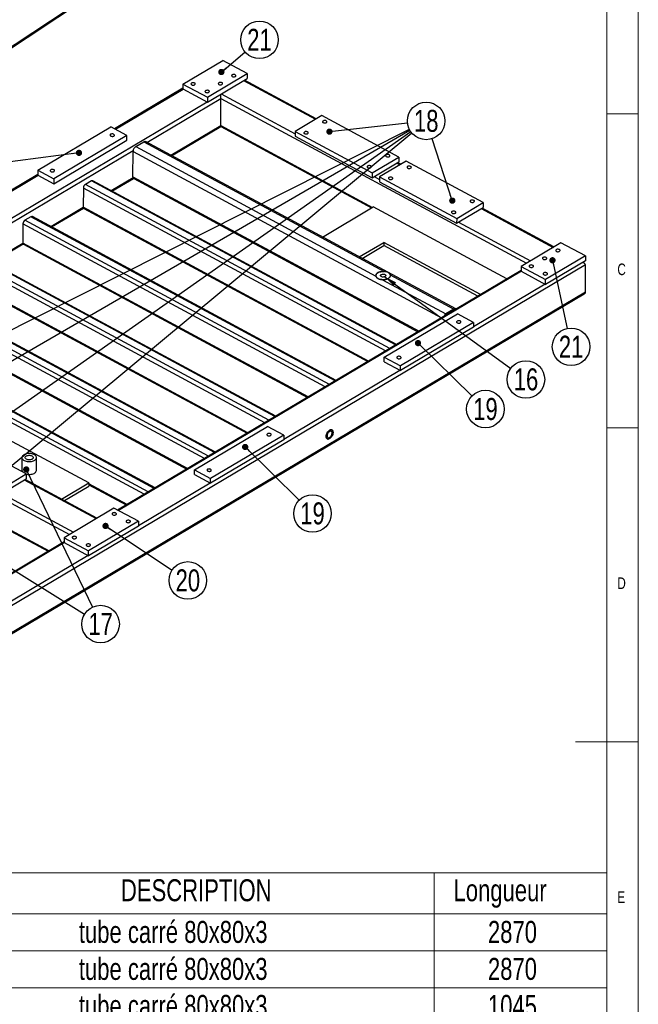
# Model space of a CAD drawing. Header units: millimetres. Extents: x 5 to 589, y 5 to 415.
# Tile 17 of 18: x 490 to 589, y 168 to 325. Entities that reach past the tile are written whole.
import ezdxf

# ---------------------------------------------------------------- set-up
doc = ezdxf.new("R2010")
doc.units = ezdxf.units.MM
doc.layers.add('NOTES', color=6, linetype='Continuous')
doc.layers.add('TRAIT-FORT', color=4, linetype='Continuous', lineweight=25)
doc.styles.add('SLDTEXTSTYLE0', font='TXT', dxfattribs={"width": 0.75})
doc.dimstyles.new('SLDDIMSTYLE3', dxfattribs={"dimtxt": 0.18, "dimasz": 1, "dimexe": 0, "dimexo": 0.0625, "dimgap": 0, "dimtad": 0, "dimtih": 1, "dimtoh": 1, "dimdec": 0, "dimrnd": 1e-09, "dimzin": 0, "dimdsep": 46, "dimtxsty": 'Standard', "dimblk1": 'DOT', "dimblk2": 'DOT', "dimsah": 1, "dimcen": 0.09, "dimadec": 0, "dimazin": 0, "dimtfac": 1, "dimtdec": 0, "dimtofl": 0, "dimtmove": 0, "dimatfit": 3, "dimldrblk": 'DOT', "dimfxl": 1, "dimfrac": 2, "dimtolj": 1, "dimtzin": 0, "dimarcsym": 0})
doc.dimstyles.new('SLDDIMSTYLE8', dxfattribs={"dimtxt": 0.18, "dimasz": 2, "dimexe": 0, "dimexo": 0.0625, "dimgap": 0, "dimtad": 0, "dimtih": 1, "dimtoh": 1, "dimdec": 0, "dimrnd": 1e-09, "dimzin": 0, "dimdsep": 46, "dimtxsty": 'Standard', "dimsah": 1, "dimcen": 0.09, "dimadec": 0, "dimazin": 0, "dimtfac": 2, "dimtdec": 0, "dimtofl": 0, "dimtmove": 0, "dimatfit": 3, "dimfxl": 1, "dimfrac": 2, "dimtolj": 1, "dimtzin": 0, "dimarcsym": 0})

# ---------------------------------------------------------------- blocks, each defined once
blk = doc.blocks.new('SW_TABLEANNOTATION_0')
at = {"color": 0, "linetype": 'Continuous', "lineweight": 18}
for p, q in [((0, 0), (0, -137.89)), ((120.41, 0), (0, 0)), ((120.41, -137.89), (120.41, 0)), ((10.83, 0), (10.83, -6.53)), ((22.42, 0), (22.42, -6.53)), ((92.92, 0), (92.92, -6.53)), ((0, -6.53), (120.41, -6.53)), ((10.83, -6.53), (10.83, -137.89)), ((22.42, -6.53), (22.42, -137.89)), ((92.92, -6.53), (92.92, -137.89)), ((0, -12.42), (120.41, -12.42)), ((0, -18.32), (120.41, -18.32)), ((0, -24.21), (120.41, -24.21)), ((0, -30.11), (120.41, -30.11)), ((0, -36), (120.41, -36)), ((0, -41.9), (120.41, -41.9)), ((0, -48.42), (120.41, -48.42)), ((0, -54.95), (120.41, -54.95)), ((0, -61.47), (120.41, -61.47)), ((0, -68), (120.41, -68)), ((0, -74.53), (120.41, -74.53)), ((0, -81.05), (120.41, -81.05)), ((0, -87.58), (120.41, -87.58)), ((0, -94.1), (120.41, -94.1)), ((0, -100), (120.41, -100)), ((0, -105.89), (120.41, -105.89)), ((0, -111.79), (120.41, -111.79)), ((0, -118.31), (120.41, -118.31)), ((0, -124.84), (120.41, -124.84)), ((0, -131.37), (120.41, -131.37)), ((0, -137.89), (120.41, -137.89))]:
    blk.add_line(p, q, dxfattribs=at)
at = {"color": 0, "linetype": 'Continuous', "lineweight": 18, "char_height": 3.5, "attachment_point": 1, "style": 'SLDTEXTSTYLE0'}
for s, insert in [('No.', (0.87, -1.01)), ('QTE', (12.35, -1.01)), ('DESCRIPTION', (43.03, -1.01)), ('Longueur', (96.01, -1.01)), ('1', (4.12, -7.65)), ('1', (15.34, -7.65)), ('tube carré 80x80x3', (36.33, -7.65)), ('2870', (101.49, -7.65)), ('2', (4.12, -13.54)), ('1', (15.34, -13.54)), ('tube carré 80x80x3', (36.33, -13.54)), ('2870', (101.49, -13.54)), ('tube carré 80x80x3', (36.33, -19.44)), ('3', (4.12, -19.44)), ('2', (15.34, -19.44)), ('1045', (101.49, -19.44)), ('tube carré 80x80x3', (36.33, -25.33)), ('4', (4.12, -25.33)), ('1', (15.34, -25.33)), ('885', (102.79, -25.33)), ('5', (4.12, -31.23)), ('1', (15.34, -31.23)), ('tube carré 80x80x3', (36.33, -31.23)), ('885', (102.79, -31.23)), ('6', (4.12, -37.12)), ('1', (15.34, -37.12)), ('tube carré 80x80x3', (36.33, -37.12)), ('885', (102.79, -37.12)), ('7', (4.12, -42.91)), ('1', (15.34, -42.91)), ('Tube rectangulaire 80X40X4', (26.28, -42.91)), ('885', (102.79, -42.91)), ('8', (4.12, -49.44)), ('10', (14.04, -49.44)), ('Tube rectangulaire 60x30x3', (26.88, -49.44)), ('885', (102.79, -49.44)), ('9', (4.12, -55.96)), ('1', (15.34, -55.96)), ('Platine ép:8 230x155', (34.82, -55.96)), ('10', (2.83, -62.49)), ('1', (15.34, -62.49)), ('Platine ép:8 230x155', (34.82, -62.49)), ('Platine ép:8 230x155', (34.82, -69.01)), ('11', (2.83, -69.01)), ('1', (15.34, -69.01)), ('Platine ép:8 230x155', (34.82, -75.54)), ('12', (2.83, -75.54)), ('1', (15.34, -75.54)), ('Platine ép:8 450x224', (34.82, -82.07)), ('13', (2.83, -82.07)), ('1', (15.34, -82.07)), ('14', (2.83, -88.59)), ('4', (15.34, -88.59)), ('Tube 15x21 Lg:80', (38.04, -88.59)), ('15', (2.83, -95.22)), ('4', (15.34, -95.22)), ('Douille D:30 L:80 Taraudée 3/4"', (22.94, -95.22)), ('16', (2.83, -101.12)), ('2', (15.34, -101.12)), ('Douille D:30 L:80 Taraudée 1/2"', (22.94, -101.12)), ('Douille D:30 L:40 Taraudée 3/4"', (22.94, -107.01)), ('17', (2.83, -107.01)), ('4', (15.34, -107.01)), ('18', (2.83, -112.8)), ('6', (15.34, -112.8)), ('Platine ép:12 220x80 Detail B', (25.61, -112.8)), ('Platine ép:12 220x46 Detail C', (25.06, -119.33)), ('19', (2.83, -119.33)), ('6', (15.34, -119.33)), ('Platine ép:12 150x70 Detail D', (25.22, -125.85)), ('20', (2.83, -125.85)), ('4', (15.34, -125.85)), ('Platine ép:12 120x70 Detail E', (25.7, -132.38)), ('21', (2.83, -132.38)), ('4', (15.34, -132.38))]:
    blk.add_mtext(s, dxfattribs=dict(at, insert=insert))
blk = doc.blocks.new('SW_NOTE_29')
at = {"layer": 'NOTES', "color": 0}
blk.add_circle((2.97, 0.33), 2.99, dxfattribs=at)
at = {"layer": 'NOTES', "color": 0, "insert": (2.98, 2.09), "char_height": 3.5, "attachment_point": 2, "style": 'SLDTEXTSTYLE0'}
blk.add_mtext('18', dxfattribs=at)
blk = doc.blocks.new('_DOT')
at = {"color": 0, "linetype": 'ByBlock', "lineweight": -2}
blk.add_line((-0.5, 0), (-1, 0), dxfattribs=at)
at = {"color": 0, "linetype": 'ByBlock', "const_width": 0.5}
blk.add_lwpolyline([(-0.25, 0, 1), (0.25, 0, 1)], format="xyb", close=True, dxfattribs=at)
blk = doc.blocks.new('SW_NOTE_30')
at = {"layer": 'NOTES', "color": 0}
blk.add_circle((2.29, 1.93), 2.99, dxfattribs=at)
at = {"layer": 'NOTES', "color": 0, "insert": (2.29, 3.69), "char_height": 3.5, "attachment_point": 2, "style": 'SLDTEXTSTYLE0'}
blk.add_mtext('21', dxfattribs=at)
blk = doc.blocks.new('SW_NOTE_31')
at = {"layer": 'NOTES', "color": 0}
blk.add_circle((0.63, -2.92), 2.99, dxfattribs=at)
at = {"layer": 'NOTES', "color": 0, "insert": (0.64, -1.16), "char_height": 3.5, "attachment_point": 2, "style": 'SLDTEXTSTYLE0'}
blk.add_mtext('21', dxfattribs=at)
blk = doc.blocks.new('SW_NOTE_32')
at = {"layer": 'NOTES', "color": 0}
blk.add_circle((2.13, -2.09), 2.99, dxfattribs=at)
at = {"layer": 'NOTES', "color": 0, "insert": (2.14, -0.33), "char_height": 3.5, "attachment_point": 2, "style": 'SLDTEXTSTYLE0'}
blk.add_mtext('19', dxfattribs=at)
blk = doc.blocks.new('SW_NOTE_33')
at = {"layer": 'NOTES', "color": 0}
blk.add_circle((2.13, -2.1), 2.99, dxfattribs=at)
at = {"layer": 'NOTES', "color": 0, "insert": (2.14, -0.34), "char_height": 3.5, "attachment_point": 2, "style": 'SLDTEXTSTYLE0'}
blk.add_mtext('19', dxfattribs=at)
blk = doc.blocks.new('SW_NOTE_34')
at = {"layer": 'NOTES', "color": 0}
blk.add_circle((2.49, -1.65), 2.99, dxfattribs=at)
at = {"layer": 'NOTES', "color": 0, "insert": (2.5, 0.11), "char_height": 3.5, "attachment_point": 2, "style": 'SLDTEXTSTYLE0'}
blk.add_mtext('20', dxfattribs=at)
blk = doc.blocks.new('SW_NOTE_43')
at = {"layer": 'NOTES', "color": 0}
blk.add_circle((2.54, -1.58), 2.99, dxfattribs=at)
at = {"layer": 'NOTES', "color": 0, "insert": (2.55, 0.19), "char_height": 3.5, "attachment_point": 2, "style": 'SLDTEXTSTYLE0'}
blk.add_mtext('17', dxfattribs=at)
blk = doc.blocks.new('SW_NOTE_50')
at = {"layer": 'NOTES', "color": 0}
blk.add_circle((2.42, -1.76), 2.99, dxfattribs=at)
at = {"layer": 'NOTES', "color": 0, "insert": (2.43, 0.01), "char_height": 3.5, "attachment_point": 2, "style": 'SLDTEXTSTYLE0'}
blk.add_mtext('16', dxfattribs=at)

msp = doc.modelspace()

# ---------------------------------------------------------------- linework, layer by layer
at = {"lineweight": 18}
for p, q in [((589, 5), (589, 415)), ((584, 10), (584, 410)), ((589, 310), (584, 310)), ((584, 260), (589, 260)), ((589, 210), (579, 210))]:
    msp.add_line(p, q, dxfattribs=at)
at = {"layer": 'TRAIT-FORT', "lineweight": 25}
for p, q in [((439.62, 287.78), (575.01, 377.37)), ((439.64, 287.97), (575.21, 377.68)), ((516.47, 314.76), (522.82, 318.53)), ((526.72, 316.43), (522.82, 318.53)), ((520.37, 312.66), (526.72, 316.43)), ((520.37, 311.89), (526.72, 315.67)), ((526.14, 315.32), (537.58, 309.15)), ((537.71, 309.23), (526.27, 315.39)), ((526.72, 316.43), (526.72, 315.67)), ((516.46, 314.09), (505.57, 307.62)), ((505.71, 307.55), (516.52, 313.97)), ((516.47, 314.76), (516.46, 314)), ((516.46, 314), (520.37, 311.89)), ((516.47, 314.76), (520.37, 312.66)), ((510.72, 305.47), (522.5, 312.46)), ((520.37, 312.66), (520.37, 311.89)), ((522.48, 308.15), (522.5, 312.46)), ((522.5, 312.46), (571.17, 286.22)), ((522.54, 313.18), (534.34, 306.82)), ((455.53, 273.45), (520.31, 311.92)), ((538.57, 309.74), (534.34, 307.22)), ((550.85, 303.12), (538.57, 309.74)), ((493.33, 301.03), (504.98, 307.94)), ((507.55, 306.56), (504.98, 307.94)), ((514.52, 303.42), (522.48, 308.15)), ((514.66, 303.35), (522.48, 307.99)), ((522.48, 308.15), (546.65, 295.12)), ((522.48, 307.99), (546.5, 295.03)), ((507.55, 306.56), (495.9, 299.64)), ((507.54, 305.8), (507.55, 306.56)), ((534.34, 307.22), (534.33, 306.46)), ((534.33, 306.46), (546.61, 299.84)), ((534.34, 307.22), (546.62, 300.6)), ((495.9, 298.88), (507.54, 305.8)), ((508.95, 304.8), (510.22, 305.55)), ((508.95, 304.8), (547.21, 284.17)), ((510.22, 305.55), (548.53, 284.9)), ((559.91, 278.95), (510.51, 305.59)), ((454.1, 271.85), (508.54, 304.17)), ((508.51, 299.98), (508.52, 304.04)), ((508.52, 304.04), (557.67, 277.54)), ((546.62, 300.6), (550.85, 303.12)), ((550.85, 303.12), (550.85, 302.36)), ((546.61, 299.84), (550.85, 302.36)), ((552.02, 302.49), (547.79, 299.97)), ((550.53, 302.17), (551.03, 301.9)), ((551.16, 301.97), (550.66, 302.24)), ((564.3, 295.87), (552.02, 302.49)), ((493.33, 300.36), (475.34, 289.68)), ((475.48, 289.6), (493.39, 300.23)), ((493.33, 301.03), (493.33, 300.27)), ((493.33, 301.03), (495.9, 299.64)), ((493.33, 300.27), (495.9, 298.88)), ((495.9, 299.64), (495.9, 298.88)), ((505.02, 297.78), (508.52, 299.86)), ((505.16, 297.71), (508.58, 299.74)), ((508.51, 299.98), (554.08, 275.41)), ((508.64, 299.69), (553.88, 275.29)), ((546.62, 300.6), (546.61, 299.84)), ((546.93, 300.03), (547.79, 299.57)), ((547.79, 299.97), (547.78, 299.21)), ((547.79, 299.97), (560.07, 293.35)), ((500.61, 298.2), (500.6, 295.15)), ((548.75, 272.24), (500.61, 298.2)), ((501.88, 299.33), (500.93, 298.77)), ((549.4, 272.63), (500.93, 298.77)), ((550.35, 273.2), (501.88, 299.33)), ((550.48, 273.27), (502.1, 299.36)), ((547.78, 299.21), (560.06, 292.59)), ((495.41, 292.07), (500.6, 295.15)), ((495.55, 292), (500.62, 295.01)), ((546.05, 270.64), (500.6, 295.15)), ((500.69, 294.94), (545.91, 270.56)), ((538.69, 290.39), (546.76, 295.19)), ((568.05, 283.71), (546.76, 295.19)), ((560.06, 292.59), (564.3, 295.1)), ((560.07, 293.35), (564.3, 295.87)), ((563.98, 294.92), (575.42, 288.75)), ((575.55, 288.82), (564.11, 294.99)), ((564.3, 295.87), (564.3, 295.1)), ((492.26, 293.62), (491.31, 293.06)), ((540.74, 267.49), (492.26, 293.62)), ((540.86, 267.56), (492.48, 293.65)), ((560.07, 293.35), (560.06, 292.59)), ((490.99, 292.49), (490.98, 289.44)), ((539.13, 266.53), (490.99, 292.49)), ((539.79, 266.92), (491.31, 293.06)), ((560.38, 292.78), (571.82, 286.61)), ((485.79, 286.36), (490.98, 289.44)), ((485.93, 286.29), (491.01, 289.3)), ((536.44, 264.93), (490.98, 289.44)), ((491.08, 289.23), (536.29, 264.85)), ((544.55, 287.23), (548.44, 289.54)), ((545, 286.99), (548.44, 289.03)), ((563.87, 281.22), (548.44, 289.54)), ((548.44, 289.54), (548.44, 289.03)), ((563.42, 280.96), (548.44, 289.03)), ((576.68, 289.49), (570.33, 285.72)), ((580.58, 287.39), (576.68, 289.49)), ((530.17, 261.21), (481.7, 287.35)), ((531.12, 261.78), (482.65, 287.92)), ((531.25, 261.85), (482.87, 287.94)), ((580.58, 287.39), (574.23, 283.61)), ((580.58, 287.39), (580.58, 286.62)), ((580.59, 285.94), (428.67, 195.73)), ((529.52, 260.82), (481.38, 286.78)), ((570.33, 285.72), (570.32, 284.96)), ((570.33, 285.72), (574.23, 283.61)), ((580.58, 286.62), (574.23, 282.85)), ((580.39, 286.21), (580.13, 286.35)), ((580.58, 281.62), (580.59, 285.94)), ((570.32, 285.05), (506.07, 246.9)), ((570.38, 284.93), (506.21, 246.83)), ((549.49, 284.38), (559.62, 278.92)), ((570.32, 284.96), (574.23, 282.85)), ((526.82, 259.22), (481.37, 283.74)), ((481.47, 283.52), (526.68, 259.14)), ((548.26, 283.6), (558.35, 278.16)), ((574.17, 282.88), (562.74, 276.1)), ((574.23, 282.85), (574.23, 283.61)), ((428.65, 191.25), (580.39, 281.35)), ((580.58, 281.62), (428.66, 191.41)), ((519.9, 255.11), (471.76, 281.07)), ((520.56, 255.5), (472.08, 281.64)), ((521.51, 256.07), (473.04, 282.21)), ((521.64, 256.14), (473.25, 282.23)), ((517.21, 253.52), (471.75, 278.03)), ((471.85, 277.81), (517.07, 253.43)), ((548.53, 271.26), (560.18, 278.18)), ((559.62, 278.92), (558.35, 278.16)), ((562.75, 276.79), (560.18, 278.18)), ((511.9, 250.36), (463.42, 276.5)), ((512.02, 250.44), (463.64, 276.52)), ((562.75, 276.79), (551.1, 269.88)), ((562.75, 276.79), (562.74, 276.03)), ((510.29, 249.41), (462.15, 275.36)), ((510.94, 249.79), (462.47, 275.93)), ((562.74, 276.03), (551.1, 269.12)), ((548.53, 270.5), (548.53, 271.26)), ((548.53, 271.26), (551.1, 269.88)), ((548.53, 270.5), (551.1, 269.12)), ((551.1, 269.12), (551.1, 269.88)), ((449.72, 269.24), (498.38, 243)), ((551.04, 269.15), (532.52, 258.15)), ((491.52, 252.65), (479.24, 259.27)), ((518.31, 253.32), (529.95, 260.23)), ((532.52, 258.85), (520.88, 251.93)), ((532.52, 258.85), (529.95, 260.23)), ((532.52, 258.85), (532.52, 258.08)), ((501.49, 251.23), (488.65, 258.15)), ((532.52, 258.08), (520.87, 251.17)), ((490.83, 255.27), (490.82, 253.24)), ((493.13, 253.23), (493.13, 255.26)), ((487.28, 250.13), (491.52, 252.65)), ((491.52, 252.65), (491.51, 251.89)), ((518.3, 252.55), (518.31, 253.32)), ((518.3, 252.55), (520.87, 251.17)), ((518.31, 253.32), (520.88, 251.93)), ((487.28, 249.37), (491.51, 251.89)), ((491.2, 251.7), (502.64, 245.53)), ((502.76, 245.6), (491.32, 251.77)), ((497.13, 248.64), (501.49, 251.23)), ((501.49, 251.23), (501.49, 250.72)), ((507.6, 247.81), (501.49, 251.1)), ((520.82, 251.2), (509.39, 244.41)), ((520.87, 251.17), (520.88, 251.93)), ((487.6, 249.56), (499.04, 243.39)), ((497.58, 248.4), (501.49, 250.72)), ((501.49, 250.94), (507.45, 247.72)), ((505.48, 247.22), (497.54, 242.5)), ((509.39, 245.11), (505.48, 247.22)), ((509.39, 245.11), (501.45, 240.4)), ((509.39, 245.11), (509.39, 244.35)), ((489.05, 243.71), (495.16, 240.42)), ((489.05, 243.55), (495.01, 240.33)), ((509.39, 244.35), (501.45, 239.63)), ((497.54, 241.84), (455.52, 216.88)), ((497.59, 241.71), (455.66, 216.81)), ((497.54, 242.5), (501.45, 240.4)), ((497.54, 242.5), (497.54, 241.74)), ((497.54, 241.74), (501.45, 239.63)), ((501.45, 239.63), (501.45, 240.4)), ((501.39, 239.66), (481.97, 228.13))]:
    msp.add_line(p, q, dxfattribs=at)
at = {"layer": 'TRAIT-FORT', "lineweight": 25, "flags": 128}
for points in [[(524.33, 315.95), (524.41, 315.92), (524.5, 315.9), (524.6, 315.9), (524.69, 315.91), (524.78, 315.94), (524.85, 315.98), (524.89, 316.03), (524.91, 316.08), (524.9, 316.14), (524.86, 316.19), (524.8, 316.23), (524.72, 316.27), (524.63, 316.28), (524.53, 316.29), (524.43, 316.27), (524.35, 316.25), (524.28, 316.21), (524.24, 316.16), (524.22, 316.1), (524.23, 316.05), (524.26, 316), (524.33, 315.95)], [(517.86, 314.64), (517.94, 314.61), (518.03, 314.59), (518.13, 314.59), (518.23, 314.6), (518.31, 314.63), (518.38, 314.67), (518.42, 314.72), (518.44, 314.77), (518.43, 314.83), (518.4, 314.88), (518.34, 314.92), (518.25, 314.96), (518.16, 314.97), (518.06, 314.98), (517.97, 314.96), (517.88, 314.94), (517.81, 314.9), (517.77, 314.85), (517.75, 314.79), (517.76, 314.74), (517.8, 314.68), (517.86, 314.64)], [(520.09, 313.44), (520.17, 313.4), (520.26, 313.39), (520.36, 313.38), (520.46, 313.4), (520.54, 313.42), (520.61, 313.46), (520.66, 313.51), (520.68, 313.57), (520.67, 313.62), (520.63, 313.68), (520.57, 313.72), (520.49, 313.75), (520.39, 313.77), (520.3, 313.77), (520.2, 313.76), (520.11, 313.73), (520.05, 313.69), (520, 313.64), (519.98, 313.59), (519.99, 313.53), (520.03, 313.48), (520.09, 313.44)], [(522.21, 314.69), (522.29, 314.66), (522.38, 314.64), (522.48, 314.64), (522.58, 314.65), (522.66, 314.68), (522.73, 314.72), (522.77, 314.77), (522.79, 314.83), (522.78, 314.88), (522.75, 314.93), (522.69, 314.98), (522.6, 315.01), (522.51, 315.03), (522.41, 315.03), (522.32, 315.02), (522.23, 314.99), (522.16, 314.95), (522.12, 314.9), (522.1, 314.85), (522.11, 314.79), (522.15, 314.74), (522.21, 314.69)], [(538.81, 308.62), (538.89, 308.59), (538.99, 308.57), (539.09, 308.57), (539.18, 308.58), (539.27, 308.61), (539.34, 308.65), (539.38, 308.7), (539.4, 308.75), (539.39, 308.81), (539.35, 308.86), (539.29, 308.9), (539.21, 308.93), (539.12, 308.95), (539.02, 308.96), (538.92, 308.94), (538.84, 308.91), (538.77, 308.87), (538.73, 308.82), (538.71, 308.77), (538.72, 308.71), (538.75, 308.66), (538.81, 308.62)], [(504.95, 306.76), (504.9, 306.71), (504.86, 306.66), (504.86, 306.6), (504.88, 306.55), (504.93, 306.5), (505, 306.46), (505.09, 306.44), (505.19, 306.42), (505.29, 306.43), (505.38, 306.45), (505.46, 306.48), (505.51, 306.53), (505.54, 306.58), (505.55, 306.64), (505.53, 306.69), (505.48, 306.74), (505.4, 306.78), (505.32, 306.81), (505.22, 306.82), (505.12, 306.81), (505.03, 306.79), (504.95, 306.76)], [(535.85, 306.86), (535.93, 306.83), (536.02, 306.81), (536.12, 306.81), (536.22, 306.82), (536.3, 306.85), (536.37, 306.89), (536.42, 306.94), (536.43, 306.99), (536.42, 307.05), (536.39, 307.1), (536.33, 307.14), (536.25, 307.17), (536.15, 307.19), (536.05, 307.19), (535.96, 307.18), (535.87, 307.15), (535.81, 307.11), (535.76, 307.06), (535.74, 307.01), (535.75, 306.95), (535.79, 306.9), (535.85, 306.86)], [(548.86, 303.2), (548.94, 303.17), (549.03, 303.15), (549.13, 303.15), (549.23, 303.16), (549.31, 303.19), (549.38, 303.23), (549.43, 303.28), (549.44, 303.33), (549.44, 303.39), (549.4, 303.44), (549.34, 303.48), (549.26, 303.52), (549.16, 303.54), (549.07, 303.54), (548.97, 303.53), (548.88, 303.5), (548.82, 303.46), (548.77, 303.41), (548.75, 303.35), (548.76, 303.3), (548.8, 303.25), (548.86, 303.2)], [(495.42, 301.1), (495.37, 301.05), (495.34, 301), (495.33, 300.94), (495.36, 300.89), (495.4, 300.84), (495.48, 300.8), (495.56, 300.78), (495.66, 300.77), (495.76, 300.77), (495.85, 300.79), (495.93, 300.83), (495.98, 300.87), (496.02, 300.93), (496.02, 300.98), (496, 301.04), (495.95, 301.08), (495.88, 301.12), (495.79, 301.15), (495.69, 301.16), (495.59, 301.15), (495.5, 301.13), (495.42, 301.1)], [(545.9, 301.44), (545.98, 301.41), (546.07, 301.39), (546.17, 301.39), (546.26, 301.4), (546.35, 301.43), (546.42, 301.47), (546.46, 301.52), (546.48, 301.57), (546.47, 301.63), (546.43, 301.68), (546.37, 301.72), (546.29, 301.76), (546.2, 301.78), (546.1, 301.78), (546.01, 301.76), (545.92, 301.74), (545.85, 301.7), (545.81, 301.65), (545.79, 301.59), (545.8, 301.54), (545.84, 301.49), (545.9, 301.44)], [(552.27, 301.37), (552.35, 301.33), (552.44, 301.32), (552.54, 301.31), (552.63, 301.33), (552.72, 301.35), (552.79, 301.39), (552.83, 301.44), (552.85, 301.5), (552.84, 301.55), (552.8, 301.6), (552.74, 301.65), (552.66, 301.68), (552.57, 301.7), (552.47, 301.7), (552.37, 301.69), (552.29, 301.66), (552.22, 301.62), (552.18, 301.57), (552.16, 301.52), (552.17, 301.46), (552.2, 301.41), (552.27, 301.37)], [(549.3, 299.61), (549.38, 299.57), (549.47, 299.55), (549.57, 299.55), (549.67, 299.57), (549.75, 299.59), (549.82, 299.63), (549.87, 299.68), (549.89, 299.74), (549.88, 299.79), (549.84, 299.84), (549.78, 299.89), (549.7, 299.92), (549.6, 299.94), (549.51, 299.94), (549.41, 299.93), (549.32, 299.9), (549.26, 299.86), (549.21, 299.81), (549.19, 299.76), (549.2, 299.7), (549.24, 299.65), (549.3, 299.61)], [(562.31, 295.95), (562.39, 295.92), (562.49, 295.9), (562.58, 295.9), (562.68, 295.91), (562.76, 295.94), (562.83, 295.98), (562.88, 296.03), (562.9, 296.08), (562.89, 296.14), (562.85, 296.19), (562.79, 296.23), (562.71, 296.26), (562.61, 296.28), (562.52, 296.29), (562.42, 296.27), (562.34, 296.24), (562.27, 296.2), (562.22, 296.15), (562.2, 296.1), (562.21, 296.04), (562.25, 295.99), (562.31, 295.95)], [(559.35, 294.19), (559.43, 294.16), (559.52, 294.14), (559.62, 294.14), (559.72, 294.15), (559.8, 294.18), (559.87, 294.22), (559.91, 294.27), (559.93, 294.32), (559.92, 294.38), (559.89, 294.43), (559.82, 294.47), (559.74, 294.5), (559.65, 294.52), (559.55, 294.53), (559.46, 294.51), (559.37, 294.48), (559.3, 294.44), (559.26, 294.39), (559.24, 294.34), (559.25, 294.28), (559.29, 294.23), (559.35, 294.19)], [(573.84, 286.86), (573.92, 286.82), (574.01, 286.81), (574.11, 286.8), (574.2, 286.82), (574.29, 286.84), (574.36, 286.88), (574.4, 286.93), (574.42, 286.99), (574.41, 287.04), (574.37, 287.1), (574.31, 287.14), (574.23, 287.17), (574.14, 287.19), (574.04, 287.19), (573.94, 287.18), (573.86, 287.15), (573.79, 287.11), (573.75, 287.06), (573.73, 287.01), (573.74, 286.95), (573.77, 286.9), (573.84, 286.86)], [(575.95, 288.11), (576.03, 288.08), (576.13, 288.06), (576.23, 288.06), (576.32, 288.07), (576.41, 288.1), (576.47, 288.14), (576.52, 288.19), (576.54, 288.25), (576.53, 288.3), (576.49, 288.35), (576.43, 288.4), (576.35, 288.43), (576.26, 288.45), (576.16, 288.45), (576.06, 288.44), (575.98, 288.41), (575.91, 288.37), (575.86, 288.32), (575.85, 288.26), (575.86, 288.21), (575.89, 288.16), (575.95, 288.11)], [(571.72, 285.6), (571.8, 285.57), (571.89, 285.55), (571.99, 285.55), (572.09, 285.56), (572.17, 285.59), (572.24, 285.63), (572.28, 285.68), (572.3, 285.73), (572.29, 285.79), (572.26, 285.84), (572.19, 285.88), (572.11, 285.91), (572.02, 285.93), (571.92, 285.94), (571.83, 285.92), (571.74, 285.89), (571.67, 285.85), (571.63, 285.8), (571.61, 285.75), (571.62, 285.69), (571.66, 285.64), (571.72, 285.6)], [(547.21, 284.17), (547.2, 284.27), (547.22, 284.37), (547.26, 284.46), (547.33, 284.56), (547.43, 284.64), (547.55, 284.72), (547.68, 284.78), (547.83, 284.83), (548, 284.87), (548.17, 284.9), (548.35, 284.9), (548.53, 284.9)], [(549.15, 284.72), (549.01, 284.79), (548.86, 284.84), (548.7, 284.87), (548.52, 284.9), (548.35, 284.9), (548.17, 284.9), (548, 284.87), (547.84, 284.84), (547.69, 284.78), (547.55, 284.72), (547.43, 284.65), (547.34, 284.56), (547.27, 284.47), (547.22, 284.37), (547.2, 284.27), (547.21, 284.17), (547.25, 284.08), (547.31, 283.98), (547.39, 283.89), (547.5, 283.82), (547.63, 283.75), (547.77, 283.69), (547.93, 283.64), (548.1, 283.62), (548.28, 283.6), (548.45, 283.6), (548.63, 283.62), (548.8, 283.65), (548.95, 283.69), (549.1, 283.75), (549.22, 283.82), (549.33, 283.9), (549.41, 283.99), (549.47, 284.08), (549.5, 284.18), (549.51, 284.28), (549.49, 284.38), (549.44, 284.47), (549.37, 284.56), (549.27, 284.65), (549.15, 284.72)], [(548.64, 284.42), (548.71, 284.37), (548.75, 284.32), (548.77, 284.26), (548.76, 284.2), (548.72, 284.14), (548.66, 284.09), (548.57, 284.05), (548.47, 284.03), (548.37, 284.02), (548.26, 284.02), (548.16, 284.05), (548.07, 284.08), (548, 284.13), (547.96, 284.19), (547.94, 284.25), (547.96, 284.31), (547.99, 284.36), (548.06, 284.41), (548.14, 284.45), (548.24, 284.47), (548.35, 284.48), (548.45, 284.48), (548.55, 284.46), (548.64, 284.42)], [(549.49, 284.38), (549.51, 284.28), (549.5, 284.18), (549.47, 284.08), (549.41, 283.98), (549.33, 283.9), (549.22, 283.82), (549.09, 283.75), (548.95, 283.69), (548.79, 283.64), (548.62, 283.61), (548.44, 283.6), (548.26, 283.6)], [(573.95, 284.4), (574.03, 284.36), (574.12, 284.34), (574.22, 284.34), (574.32, 284.35), (574.4, 284.38), (574.47, 284.42), (574.52, 284.47), (574.54, 284.53), (574.53, 284.58), (574.49, 284.63), (574.43, 284.68), (574.35, 284.71), (574.25, 284.73), (574.16, 284.73), (574.06, 284.72), (573.97, 284.69), (573.91, 284.65), (573.86, 284.6), (573.84, 284.55), (573.85, 284.49), (573.89, 284.44), (573.95, 284.4)], [(560.15, 276.99), (560.1, 276.95), (560.06, 276.89), (560.06, 276.84), (560.08, 276.78), (560.13, 276.74), (560.2, 276.7), (560.29, 276.67), (560.39, 276.66), (560.49, 276.67), (560.58, 276.69), (560.65, 276.72), (560.71, 276.77), (560.74, 276.82), (560.75, 276.87), (560.72, 276.93), (560.67, 276.98), (560.6, 277.02), (560.52, 277.04), (560.42, 277.05), (560.32, 277.05), (560.23, 277.03), (560.15, 276.99)], [(550.62, 271.33), (550.57, 271.29), (550.54, 271.24), (550.53, 271.18), (550.55, 271.13), (550.6, 271.08), (550.68, 271.04), (550.76, 271.01), (550.86, 271), (550.96, 271.01), (551.05, 271.03), (551.13, 271.06), (551.18, 271.11), (551.22, 271.16), (551.22, 271.22), (551.2, 271.27), (551.15, 271.32), (551.08, 271.36), (550.99, 271.38), (550.89, 271.39), (550.79, 271.39), (550.7, 271.37), (550.62, 271.33)], [(529.93, 259.04), (529.87, 259), (529.84, 258.95), (529.83, 258.89), (529.86, 258.84), (529.91, 258.79), (529.98, 258.75), (530.07, 258.72), (530.16, 258.71), (530.26, 258.72), (530.35, 258.74), (530.43, 258.77), (530.49, 258.82), (530.52, 258.87), (530.52, 258.93), (530.5, 258.98), (530.45, 259.03), (530.38, 259.07), (530.29, 259.09), (530.19, 259.1), (530.1, 259.1), (530, 259.08), (529.93, 259.04)], [(539.82, 258.28), (539.92, 258.35), (540.02, 258.44), (540.11, 258.55), (540.2, 258.67), (540.27, 258.81), (540.32, 258.94), (540.36, 259.08), (540.38, 259.21), (540.38, 259.33), (540.36, 259.44), (540.32, 259.54), (540.27, 259.61), (540.2, 259.66), (540.12, 259.68), (540.03, 259.68), (539.93, 259.66), (539.83, 259.61), (539.72, 259.54), (539.63, 259.45), (539.53, 259.34), (539.45, 259.21), (539.38, 259.08), (539.33, 258.94), (539.29, 258.81), (539.27, 258.68), (539.27, 258.55), (539.29, 258.44), (539.33, 258.35), (539.38, 258.28), (539.45, 258.23), (539.53, 258.2), (539.62, 258.2), (539.72, 258.23), (539.82, 258.28)], [(539.82, 258.28), (539.72, 258.23), (539.62, 258.2), (539.53, 258.2), (539.45, 258.23), (539.38, 258.28), (539.33, 258.35), (539.29, 258.44), (539.27, 258.55), (539.27, 258.68), (539.29, 258.81), (539.33, 258.94), (539.38, 259.08), (539.45, 259.21), (539.53, 259.34), (539.63, 259.44), (539.72, 259.54), (539.83, 259.61), (539.93, 259.66), (540.03, 259.68), (540.12, 259.68), (540.2, 259.66), (540.27, 259.61), (540.32, 259.54), (540.36, 259.44), (540.38, 259.33), (540.38, 259.21), (540.36, 259.08), (540.32, 258.94), (540.27, 258.8), (540.2, 258.67), (540.11, 258.55), (540.02, 258.44), (539.92, 258.35), (539.82, 258.28)], [(539.82, 258.47), (539.91, 258.53), (539.99, 258.61), (540.06, 258.71), (540.13, 258.81), (540.17, 258.93), (540.21, 259.04), (540.22, 259.15), (540.22, 259.25), (540.19, 259.34), (540.15, 259.41), (540.1, 259.45), (540.03, 259.47), (539.95, 259.47), (539.87, 259.44), (539.78, 259.39), (539.7, 259.32), (539.62, 259.23), (539.55, 259.13), (539.5, 259.02), (539.46, 258.9), (539.43, 258.79), (539.43, 258.68), (539.44, 258.59), (539.47, 258.51), (539.52, 258.46), (539.58, 258.42), (539.66, 258.41), (539.74, 258.43), (539.82, 258.47)], [(491.19, 254.79), (491.32, 254.73), (491.48, 254.68), (491.64, 254.64), (491.81, 254.62), (491.99, 254.61), (492.16, 254.62), (492.34, 254.64), (492.5, 254.68), (492.65, 254.73), (492.79, 254.79), (492.9, 254.87), (493, 254.95), (493.07, 255.04), (493.11, 255.14), (493.13, 255.24), (493.13, 255.34), (493.09, 255.44), (493.03, 255.53), (492.94, 255.62), (492.84, 255.7), (492.71, 255.77), (492.56, 255.82), (492.4, 255.87), (492.23, 255.9), (492.06, 255.91), (491.88, 255.91), (491.71, 255.9), (491.54, 255.87), (491.38, 255.82), (491.24, 255.76), (491.11, 255.69), (491.01, 255.61), (490.92, 255.53), (490.87, 255.43), (490.83, 255.33), (490.83, 255.23), (490.85, 255.14), (490.9, 255.04), (490.97, 254.95), (491.07, 254.86), (491.19, 254.79)], [(491.54, 255), (491.45, 255.06), (491.39, 255.12), (491.35, 255.2), (491.34, 255.27), (491.36, 255.35), (491.4, 255.42), (491.47, 255.48), (491.56, 255.54), (491.67, 255.58), (491.8, 255.61), (491.93, 255.62), (492.06, 255.62), (492.19, 255.6), (492.31, 255.57), (492.42, 255.52), (492.51, 255.47), (492.57, 255.4), (492.61, 255.33), (492.62, 255.25), (492.6, 255.17), (492.56, 255.1), (492.49, 255.04), (492.4, 254.98), (492.29, 254.94), (492.16, 254.91), (492.03, 254.9), (491.9, 254.9), (491.77, 254.92), (491.65, 254.95), (491.54, 255)], [(491.52, 252.63), (491.59, 252.62), (491.76, 252.59), (491.94, 252.58), (492.11, 252.58), (492.29, 252.6), (492.45, 252.64), (492.61, 252.68), (492.75, 252.75), (492.87, 252.82), (492.97, 252.9), (493.05, 252.99), (493.1, 253.08), (493.12, 253.18), (493.13, 253.23)], [(520.4, 253.39), (520.34, 253.34), (520.31, 253.29), (520.31, 253.23), (520.33, 253.18), (520.38, 253.13), (520.45, 253.09), (520.54, 253.07), (520.63, 253.06), (520.73, 253.06), (520.82, 253.08), (520.9, 253.12), (520.96, 253.16), (520.99, 253.21), (520.99, 253.27), (520.97, 253.32), (520.92, 253.37), (520.85, 253.41), (520.76, 253.44), (520.67, 253.45), (520.57, 253.44), (520.48, 253.42), (520.4, 253.39)], [(505.27, 246.43), (505.22, 246.38), (505.18, 246.33), (505.18, 246.28), (505.2, 246.22), (505.25, 246.17), (505.32, 246.13), (505.41, 246.11), (505.51, 246.1), (505.61, 246.1), (505.7, 246.12), (505.78, 246.16), (505.83, 246.2), (505.86, 246.26), (505.87, 246.31), (505.85, 246.37), (505.8, 246.41), (505.72, 246.45), (505.64, 246.48), (505.54, 246.49), (505.44, 246.48), (505.35, 246.46), (505.27, 246.43)], [(507.51, 245.23), (507.45, 245.18), (507.42, 245.13), (507.41, 245.07), (507.44, 245.02), (507.49, 244.97), (507.56, 244.93), (507.65, 244.91), (507.74, 244.89), (507.84, 244.9), (507.93, 244.92), (508.01, 244.95), (508.07, 245), (508.1, 245.05), (508.1, 245.11), (508.08, 245.16), (508.03, 245.21), (507.96, 245.25), (507.87, 245.28), (507.77, 245.29), (507.67, 245.28), (507.58, 245.26), (507.51, 245.23)], [(498.92, 242.66), (498.86, 242.61), (498.83, 242.56), (498.83, 242.5), (498.85, 242.45), (498.9, 242.4), (498.97, 242.36), (499.06, 242.34), (499.16, 242.33), (499.26, 242.33), (499.35, 242.35), (499.42, 242.39), (499.48, 242.43), (499.51, 242.48), (499.52, 242.54), (499.49, 242.59), (499.44, 242.64), (499.37, 242.68), (499.29, 242.71), (499.19, 242.72), (499.09, 242.71), (499, 242.69), (498.92, 242.66)], [(501.15, 241.45), (501.1, 241.41), (501.07, 241.36), (501.06, 241.3), (501.08, 241.25), (501.13, 241.2), (501.21, 241.16), (501.29, 241.13), (501.39, 241.12), (501.49, 241.13), (501.58, 241.15), (501.66, 241.18), (501.71, 241.23), (501.75, 241.28), (501.75, 241.34), (501.73, 241.39), (501.68, 241.44), (501.61, 241.48), (501.52, 241.5), (501.42, 241.51), (501.32, 241.51), (501.23, 241.49), (501.15, 241.45)]]:
    msp.add_lwpolyline(points, dxfattribs=at)
at = {"layer": 'TRAIT-FORT', "lineweight": 25}
for centre, radius, start, end in [((509.49, 304), 0.961, 123.817, 177.629), ((510.4, 305.31), 0.295, 67.0174, 126.4354), ((508.81, 299.94), 0.306, 173.0299, 235.6914), ((501.33, 298.17), 0.721, 123.817, 177.629), ((502.01, 299.15), 0.221, 67.0174, 126.4354), ((500.82, 295.12), 0.223, 171.9752, 236.7461), ((492.4, 293.45), 0.221, 67.0174, 126.4354), ((491.71, 292.46), 0.721, 123.817, 177.629), ((491.2, 289.41), 0.223, 171.9752, 236.7461), ((548.08, 279.69), 1.12, 235.4224, 247.9101), ((558.86, 277.38), 0.936, 123.5142, 158.0964), ((559.78, 278.71), 0.267, 46.612, 128.5822), ((491.24, 253.24), 0.423, 180.8102, 219.5521)]:
    msp.add_arc(centre, radius, start, end, dxfattribs=at)
for centre, major_axis, ratio, start_param, end_param in [((522.48, 312.83), (-0.011, 0.53), 0.025354, 3.941712, 5.357255), ((522.48, 312.83), (-0.011, 0.53), 0.025354, 3.941712, 5.357255), ((522.47, 308.52), (-0.011, 0.53), 0.025354, 3.127239, 3.941712), ((522.47, 308.52), (-0.011, 0.53), 0.025354, 3.155946, 3.941712), ((579.94, 285.93), (0.652, 0.013), 0.583097, 6.268832, 7.684375), ((579.94, 285.93), (0.652, 0.013), 0.583097, 6.268832, 7.684375), ((579.92, 281.61), (0.652, 0.013), 0.583097, 5.483066, 6.268832), ((579.92, 281.61), (0.652, 0.013), 0.583097, 5.483066, 6.268832)]:
    msp.add_ellipse(centre, major_axis=major_axis, ratio=ratio, start_param=start_param, end_param=end_param, dxfattribs=at)
for points, knots in [([(548.26, 283.6), (548.2, 283.6), (548.13, 283.61), (548.04, 283.61), (548.01, 283.62), (547.94, 283.62), (547.91, 283.63), (547.83, 283.64), (547.77, 283.65), (547.69, 283.68), (547.66, 283.69), (547.61, 283.71), (547.59, 283.72), (547.51, 283.76), (547.47, 283.79), (547.41, 283.84), (547.39, 283.86), (547.36, 283.89), (547.34, 283.91), (547.3, 283.97), (547.28, 284.01), (547.25, 284.07), (547.24, 284.09), (547.22, 284.13), (547.22, 284.15), (547.21, 284.17)], [0, 0, 0, 0, 0.125, 0.125, 0.1875, 0.1875, 0.25, 0.25, 0.375, 0.375, 0.4375, 0.4375, 0.5, 0.5, 0.625, 0.625, 0.6875, 0.6875, 0.75, 0.75, 0.875, 0.875, 0.9375, 0.9375, 1, 1, 1, 1]), ([(549.37, 284.55), (549.37, 284.55), (549.4, 284.52), (549.44, 284.47), (549.47, 284.41), (549.49, 284.38)], [0, 0, 0, 0, 0.006343, 0.5033356, 1, 1, 1, 1])]:
    msp.add_open_spline(points, degree=3, knots=knots, dxfattribs=at)

# ---------------------------------------------------------------- block references
at = {"lineweight": 18}
msp.add_blockref('SW_TABLEANNOTATION_0', (463.56, 189.1), dxfattribs=at)
at = {"layer": 'NOTES'}
for name, p in [('SW_NOTE_30', (526.37, 319.87)), ('SW_NOTE_29', (552.24, 308.56)), ('SW_NOTE_31', (577.66, 275.83)), ('SW_NOTE_50', (568.68, 269.46)), ('SW_NOTE_32', (562.51, 265.08)), ('SW_NOTE_33', (534.97, 248.46)), ('SW_NOTE_34', (514.75, 237.34)), ('SW_NOTE_43', (500.81, 230.32))]:
    msp.add_blockref(name, p, dxfattribs=at)

# ---------------------------------------------------------------- texts
at = {"layer": 'NOTES', "char_height": 1.85, "attachment_point": 1, "style": 'SLDTEXTSTYLE0'}
for s, insert in [('C', (585.67, 286.17)), ('D', (585.67, 236.17)), ('E', (585.67, 186.17))]:
    msp.add_mtext(s, dxfattribs=dict(at, insert=insert))

# ---------------------------------------------------------------- leaders
at = {"layer": 'NOTES'}
for points, dimstyle in [([(522.59, 316.68), (526.37, 319.87)], 'SLDDIMSTYLE3'), ([(465.89, 263.9), (552.54, 307.55)], 'SLDDIMSTYLE3'), ([(539.8, 307.18), (552.24, 308.56)], 'SLDDIMSTYLE3'), ([(420.68, 230.98), (552.63, 307.39)], 'SLDDIMSTYLE3'), ([(433.96, 223.84), (552.76, 307.18)], 'SLDDIMSTYLE3'), ([(487.36, 252.44), (552.91, 306.98)], 'SLDDIMSTYLE3'), ([(559.37, 296.19), (556.14, 306.05)], 'SLDDIMSTYLE3'), ([(499.91, 303.8), (486.71, 302.08)], 'SLDDIMSTYLE3'), ([(575.33, 286.69), (577.66, 275.83)], 'SLDDIMSTYLE3'), ([(548.61, 284.07), (568.68, 269.46)], 'SLDDIMSTYLE8'), ([(553.91, 273.5), (562.51, 265.08)], 'SLDDIMSTYLE3'), ([(526.38, 256.95), (534.97, 248.46)], 'SLDDIMSTYLE3'), ([(491.51, 253.37), (502.05, 231.44)], 'SLDDIMSTYLE3'), ([(477.29, 244.91), (500.81, 230.32)], 'SLDDIMSTYLE3'), ([(504.14, 244.37), (514.75, 237.34)], 'SLDDIMSTYLE3')]:
    msp.add_leader(points, dimstyle=dimstyle, dxfattribs=at)

doc.saveas('drawing.dxf')
